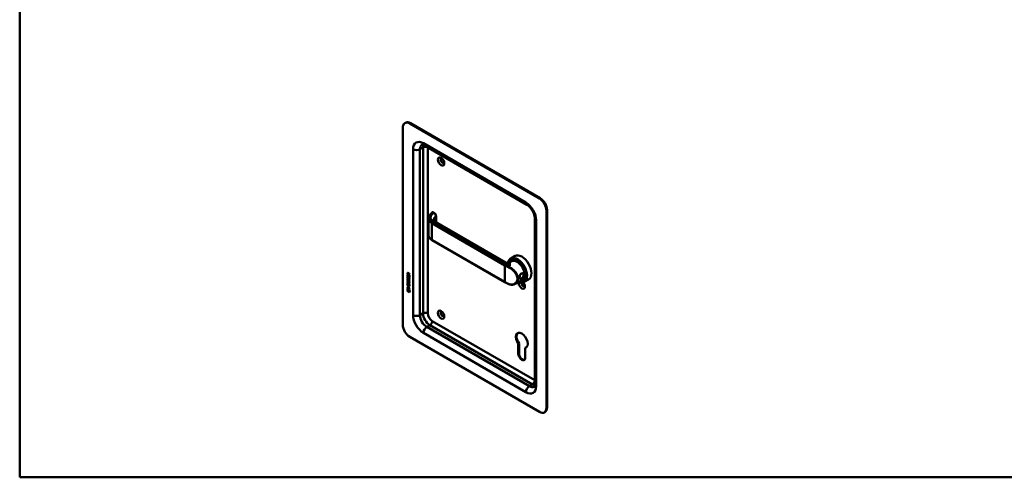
# Model space of a CAD drawing. Header units: millimetres. Extents: x 20 to 833, y 20 to 574.
# Tile 1 of 4: x 20 to 427, y 20 to 209. Entities that reach past the tile are written whole.
import ezdxf

# ---------------------------------------------------------------- set-up
doc = ezdxf.new("R2010")
doc.units = ezdxf.units.MM
doc.header["$LTSCALE"] = 2
for name, color, linetype, lineweight in [('Sichtbare Kanten(DIN)', 7, 'Continuous', 50), ('Sichtbare tangentiale Kanten(DIN)', 7, 'Continuous', 50), ('Skizziergeometrie(DIN)', 7, 'Continuous', 50)]:
    doc.layers.add(name, color=color, linetype=linetype, lineweight=lineweight)

# ---------------------------------------------------------------- blocks, each defined once
blk = doc.blocks.new('Ränder Standardrahmen')
at = {"layer": 'Skizziergeometrie(DIN)', "flags": 128}
blk.add_lwpolyline([(10, 10), (10, 287), (410, 287), (410, 10), (10, 10)], dxfattribs=at)

msp = doc.modelspace()

# ---------------------------------------------------------------- linework, layer by layer
at = {"layer": 'Sichtbare Kanten(DIN)'}
for p, q in [((178.503, 164.63), (178.503, 82.98)), ((179.331, 166.461), (179.614, 166.624)), ((235.072, 135.236), (181.331, 166.263)), ((235.354, 135.399), (181.614, 166.426)), ((229.829, 132.688), (187.403, 157.183)), ((238.183, 48.851), (238.183, 130.5)), ((189.061, 120.209), (189.061, 126.992)), ((191.446, 129.369), (191.078, 129.581)), ((192.227, 125.432), (192.227, 128.032)), ((233.072, 58.485), (233.072, 127.071)), ((237.9, 48.688), (237.9, 130.337)), ((221.01, 108.814), (191.831, 125.661)), ((220.688, 100.688), (190.565, 118.08)), ((224.918, 111.509), (223.107, 110.463)), ((223.538, 109.326), (222.629, 108.802)), ((223.664, 109.63), (223.494, 109.532)), ((180.387, 103.945), (180.388, 104.373)), ((180.43, 103.969), (180.387, 103.945)), ((181.196, 103.477), (180.387, 103.945)), ((180.387, 103.053), (180.387, 103.708)), ((180.387, 103.708), (180.485, 103.651)), ((180.429, 103.078), (180.387, 103.053)), ((181.195, 102.586), (180.387, 103.053)), ((180.43, 104.398), (180.388, 104.373)), ((180.429, 103.078), (180.429, 103.683)), ((181.195, 102.635), (180.429, 103.078)), ((180.43, 103.969), (180.43, 104.398)), ((181.196, 103.526), (180.43, 103.969)), ((180.434, 101.941), (180.53, 101.853)), ((180.435, 102.773), (180.531, 102.685)), ((180.485, 103.651), (180.485, 103.12)), ((180.485, 103.12), (180.738, 102.973)), ((180.486, 104.302), (180.486, 104.012)), ((180.486, 104.012), (180.774, 103.846)), ((180.491, 102.306), (180.493, 102.299)), ((180.574, 104.452), (180.531, 104.428)), ((180.715, 102.176), (180.673, 102.152)), ((180.718, 102.178), (180.675, 102.154)), ((180.684, 102.162), (180.687, 102.166)), ((180.726, 102.187), (180.73, 102.19)), ((180.738, 102.973), (180.738, 103.446)), ((180.738, 103.446), (180.837, 103.389)), ((180.781, 102.998), (180.738, 102.973)), ((180.774, 103.846), (180.774, 104.136)), ((180.816, 103.87), (180.774, 103.846)), ((180.781, 102.998), (180.781, 103.421)), ((180.816, 103.87), (180.817, 104.16)), ((180.837, 103.389), (180.837, 102.916)), ((180.837, 102.916), (181.097, 102.766)), ((180.858, 104.205), (181.196, 104.268)), ((181.196, 104.126), (180.873, 104.066)), ((180.915, 104.091), (180.873, 104.066)), ((180.873, 104.066), (180.873, 103.789)), ((180.873, 103.789), (181.196, 103.602)), ((180.949, 102.395), (180.907, 102.371)), ((181.196, 104.143), (180.915, 104.091)), ((180.981, 102.359), (180.977, 102.361)), ((181.023, 102.383), (180.981, 102.359)), ((181.023, 102.383), (181.02, 102.385)), ((181.077, 101.835), (181.035, 101.811)), ((181.097, 102.766), (181.097, 103.304)), ((181.097, 103.304), (181.195, 103.247)), ((181.139, 102.791), (181.097, 102.766)), ((181.139, 102.791), (181.139, 103.279)), ((181.195, 103.247), (181.195, 102.586)), ((181.196, 104.268), (181.196, 104.126)), ((181.196, 103.602), (181.196, 103.477)), ((224.691, 104.911), (224.691, 104.911)), ((180.233, 97.453), (180.363, 98.075)), ((180.275, 97.477), (180.396, 98.055)), ((180.363, 98.075), (181.213, 97.583)), ((180.383, 99.166), (180.384, 99.289)), ((180.426, 99.191), (180.383, 99.166)), ((180.735, 98.963), (180.383, 99.166)), ((180.383, 98.658), (180.735, 98.454)), ((180.383, 98.534), (180.383, 98.658)), ((180.425, 98.559), (180.383, 98.534)), ((181.192, 98.067), (180.383, 98.534)), ((180.384, 99.548), (180.385, 100.202)), ((180.426, 99.572), (180.384, 99.548)), ((181.193, 99.08), (180.384, 99.548)), ((180.384, 99.289), (181.192, 98.822)), ((180.385, 101.02), (180.385, 101.143)), ((180.385, 101.143), (180.851, 100.874)), ((180.427, 101.045), (180.385, 101.02)), ((180.857, 100.747), (180.385, 101.02)), ((180.385, 100.389), (180.385, 100.512)), ((180.385, 100.512), (180.857, 100.239)), ((180.427, 100.413), (180.385, 100.389)), ((180.85, 100.12), (180.385, 100.389)), ((180.385, 100.202), (180.483, 100.145)), ((180.425, 98.559), (180.425, 98.633)), ((181.192, 98.116), (180.425, 98.559)), ((180.426, 99.572), (180.427, 100.178)), ((181.193, 99.129), (180.426, 99.572)), ((180.426, 99.191), (180.426, 99.265)), ((180.777, 98.987), (180.426, 99.191)), ((180.427, 101.045), (180.428, 101.119)), ((180.9, 100.772), (180.427, 101.045)), ((180.427, 100.413), (180.427, 100.487)), ((180.893, 100.144), (180.427, 100.413)), ((180.483, 100.145), (180.483, 99.614)), ((180.483, 99.614), (180.736, 99.468)), ((180.49, 101.474), (180.492, 101.468)), ((180.714, 101.345), (180.672, 101.321)), ((180.717, 101.347), (180.675, 101.322)), ((180.683, 101.331), (180.687, 101.335)), ((180.726, 101.355), (180.729, 101.359)), ((180.777, 98.987), (180.735, 98.963)), ((180.735, 98.454), (180.735, 98.963)), ((180.777, 98.479), (180.735, 98.454)), ((180.736, 99.94), (180.835, 99.883)), ((180.736, 99.468), (180.736, 99.94)), ((180.778, 99.492), (180.736, 99.468)), ((180.777, 98.479), (180.777, 98.987)), ((180.778, 99.492), (180.778, 99.916)), ((180.835, 99.883), (180.834, 99.411)), ((180.834, 99.411), (181.094, 99.261)), ((180.836, 98.904), (180.835, 98.396)), ((180.835, 98.396), (181.192, 98.19)), ((180.878, 98.929), (180.836, 98.904)), ((181.192, 98.699), (180.836, 98.904)), ((181.192, 98.748), (180.878, 98.929)), ((180.949, 101.564), (180.906, 101.539)), ((180.98, 101.527), (180.977, 101.529)), ((181.022, 101.552), (180.98, 101.527)), ((181.022, 101.552), (181.019, 101.554)), ((181.077, 101.004), (181.034, 100.979)), ((181.094, 100.223), (181.052, 100.198)), ((181.094, 99.261), (181.094, 99.798)), ((181.094, 99.798), (181.193, 99.741)), ((181.137, 99.285), (181.094, 99.261)), ((181.106, 100.347), (181.106, 100.35)), ((181.137, 99.285), (181.137, 99.774)), ((181.149, 100.372), (181.149, 100.375)), ((181.192, 98.822), (181.192, 98.699)), ((181.192, 98.19), (181.192, 98.067)), ((181.193, 99.741), (181.193, 99.08)), ((227.938, 101.705), (224.93, 99.968)), ((228.264, 101.663), (228.094, 101.565)), ((230.518, 101.809), (228.707, 100.764)), ((180.275, 97.477), (180.233, 97.453)), ((181.34, 96.813), (180.233, 97.453)), ((181.331, 96.867), (180.275, 97.477)), ((180.362, 96.912), (180.363, 97.285)), ((180.405, 96.936), (180.362, 96.912)), ((181.21, 96.422), (180.362, 96.912)), ((180.363, 97.285), (181.21, 96.794)), ((180.405, 96.936), (180.405, 97.26)), ((181.21, 96.471), (180.405, 96.936)), ((181.21, 96.794), (181.21, 96.422)), ((181.213, 97.583), (181.34, 96.813)), ((181.331, 78.081), (235.072, 47.055)), ((226.275, 75.183), (226.558, 75.346)), ((226.275, 71.076), (226.275, 75.183)), ((226.558, 75.346), (226.558, 71.239)), ((229.16, 73.517), (229.443, 73.681)), ((229.16, 73.517), (229.16, 69.41)), ((237.072, 46.856), (237.354, 47.02))]:
    msp.add_line(p, q, dxfattribs=at)
for centre, major_axis, ratio, start_param, end_param in [((181.331, 162.997), (-2, 3.464), 0.5773503, 5.4977871, 7.0685835), ((181.614, 163.16), (-2, 3.464), 0.5773503, 5.4977871, 6.2831853), ((194.908, 150.913), (-0.53, 0.918), 0.5773503, 5.8272815, 9.8806818), ((235.072, 131.97), (2, -3.464), 0.5773503, 0.7853982, 2.3561945), ((235.354, 132.133), (-2, 3.464), 0.5773503, 3.9269908, 5.4977871), ((191.231, 124.622), (0.6, 1.039), 0.5773503, 0, 0.0065439), ((225.907, 105.614), (2.8, -4.85), 0.5773503, 5.616239, 10.0491416), ((225.851, 105.581), (-2.76, 4.78), 0.5773503, 2.4932761, 6.8886795), ((225.851, 105.581), (2.34, -4.053), 0.5773503, 5.9355207, 9.7724426), ((225.794, 105.548), (2.3, -3.984), 0.5773503, 5.9872224, 9.7207409), ((225.879, 105.597), (-2.32, 4.018), 0.5773503, 5.5020883, 6.5389379), ((227.718, 106.659), (-2.8, 4.85), 0.5773503, 3.1415927, 6.2831853), ((225.738, 105.516), (-2.26, 3.914), 0.5773503, 0.8867439, 0.8867828), ((225.738, 105.516), (-2.2, 3.811), 0.5773503, 0.8885279, 0.8885889), ((225.738, 105.516), (-2.2, 3.811), 0.5773503, 0.467157, 0.4671715), ((226.021, 105.679), (-2.32, 4.019), 0.5773503, 0.6216437, 0.6216528), ((226.021, 105.679), (-2.32, 4.018), 0.5773503, 0.9696753, 0.9697702), ((225.738, 105.516), (-2.26, 3.914), 0.5773503, 2.9106512, 6.5141268), ((226.021, 105.679), (-2.32, 4.018), 0.5773503, 0.0304835, 0.1372034), ((225.738, 105.516), (-2.2, 3.811), 0.5773503, 3.1415927, 6.2831853), ((225.964, 105.646), (-2.3, 3.984), 0.5773503, 6.0631329, 6.2831853), ((180.849, 103.115), (0.278, 0.917), 0.2812352, 2.6697512, 2.7307106), ((180.82, 103.857), (-0.285, 0.572), 0.3018726, 5.8544378, 6.8271823), ((180.701, 102.443), (0.059, 0.299), 0.7221699, 2.2112627, 2.6715564), ((180.862, 103.882), (-0.285, 0.572), 0.3018726, 5.8544378, 6.3016541), ((180.426, 104.058), (0.033, 0.522), 0.8552942, 5.0507542, 5.8815618), ((180.668, 102.18), (0.0248, 0.0325), 0.5839136, 4.3085899, 4.616668), ((180.71, 102.204), (0.0248, 0.0325), 0.5839136, 4.3085899, 4.616668), ((180.794, 101.916), (0.145, 0.462), 0.6150433, 5.609575, 6.1309628), ((180.836, 101.94), (0.145, 0.462), 0.6150433, 5.609575, 6.1309628), ((225.879, 104.128), (0.6, 1.039), 0.5773503, 3.765728, 3.7659927), ((226.021, 105.679), (1.95, -3.378), 0.5773503, 5.4380024, 5.4380701), ((226.021, 105.679), (1.95, -3.377), 0.5773503, 5.5274188, 5.5274853), ((226.021, 105.679), (-2.32, 4.018), 0.5773503, 2.3809769, 2.3811108), ((226.021, 105.679), (-2.26, 3.914), 0.5773503, 2.3841062, 2.384269), ((226.021, 105.679), (1.95, -3.378), 0.5773503, 5.7866076, 5.7866265), ((226.077, 105.711), (1.91, -3.308), 0.5773503, 6.0320666, 6.0320689), ((225.879, 105.597), (2.32, -4.018), 0.5773503, 6.0274328, 7.0642824), ((225.964, 105.646), (2.3, -3.984), 0.5773503, 0, 0.2200524), ((228.029, 106.599), (-1.51, 2.615), 0.5773503, 2.5190683, 2.519093), ((228.085, 106.871), (1.6, -2.771), 0.5773503, 5.7098913, 5.7099451), ((228.029, 106.599), (-1.51, 2.615), 0.5773503, 2.6409755, 2.6410183), ((227.774, 106.452), (1.51, -2.615), 0.5773503, 5.9279097, 5.9280159), ((226.021, 105.679), (-1.9, 3.291), 0.5773503, 3.7551205, 3.7555453), ((180.872, 102.35), (0.304, 0.982), 0.2703466, 2.6905514, 2.7496924), ((180.703, 101.614), (0.062, 0.301), 0.7230879, 2.2199231, 2.6777544), ((180.667, 101.348), (0.0248, 0.0325), 0.5839136, 4.3085899, 4.616668), ((180.709, 101.373), (0.0248, 0.0325), 0.5839136, 4.3085899, 4.616668), ((179.771, 102.272), (1.354, -2.201), 0.2164125, 5.9020216, 6.620361), ((179.77, 99.972), (1.39, 0.562), 0.6425575, 6.0293145, 6.7477784), ((174.478, 110.653), (6.576, -10.453), 0.0794051, 6.1336195, 6.4085525), ((179.813, 102.296), (1.354, -2.201), 0.2164125, 5.9020216, 6.2333915), ((180.794, 101.085), (0.145, 0.462), 0.6153509, 5.6088275, 6.1305203), ((180.836, 101.109), (0.145, 0.462), 0.6153509, 5.6088275, 6.1305203), ((174.521, 110.677), (6.576, -10.453), 0.0794051, 6.2801711, 6.4085525), ((225.851, 105.581), (-2.76, 4.781), 0.5773503, 2.3204949, 2.3204995), ((225.738, 105.516), (-2.26, 3.914), 0.5773503, 2.397272, 2.3972934), ((225.851, 105.581), (2.34, -4.053), 0.5773503, 5.5031444, 5.5031659), ((225.794, 105.548), (2.3, -3.984), 0.5773503, 5.520667, 5.5206886), ((225.851, 105.581), (2.34, -4.053), 0.5773503, 5.565159, 5.5652125), ((225.794, 105.548), (2.3, -3.984), 0.5773503, 5.5840359, 5.5840928), ((225.738, 105.516), (-2.26, 3.914), 0.5773503, 2.4620884, 2.4621495), ((225.738, 105.516), (-2.2, 3.811), 0.5773503, 2.4695924, 2.4696968), ((227.718, 99.637), (0.93, -1.611), 0.5773503, 3.6588999, 8.1384516), ((228.283, 99.964), (0.53, -0.918), 0.5773503, 3.7962348, 6.7390892), ((226.021, 105.679), (2.32, -4.018), 0.5773503, 6.1459819, 6.2527018), ((194.908, 87.553), (-0.53, 0.918), 0.5773503, 5.8272815, 9.8806818), ((181.331, 81.347), (-2, 3.464), 0.5773503, 0.7853982, 2.3561945), ((227.718, 76.612), (-1.72, 2.979), 0.5773503, 2.9910029, 8.0045714), ((228.001, 76.775), (-1.72, 2.979), 0.5773503, 0.0823146, 1.7213861), ((228.001, 76.775), (1.72, -2.979), 0.5773503, 6.1325955, 6.2008707), ((227.718, 70.243), (1.02, -1.767), 0.5773503, 3.9269908, 7.0685835), ((228.001, 70.406), (1.02, -1.767), 0.5773503, 3.9269908, 6.1440888), ((235.072, 50.321), (2, -3.464), 0.5773503, 5.4977871, 7.0685835), ((235.354, 50.484), (2, -3.464), 0.5773503, 0, 0.7853982)]:
    msp.add_ellipse(centre, major_axis=major_axis, ratio=ratio, start_param=start_param, end_param=end_param, dxfattribs=at)
for centre in [(194.342, 150.586), (194.342, 87.226)]:
    msp.add_ellipse(centre, major_axis=(-0.93, 1.611), ratio=0.5773503, dxfattribs=at)
for points, knots in [([(187.403, 157.183), (187.259, 157.265), (187.125, 157.33), (186.885, 157.424), (186.781, 157.454), (186.61, 157.489), (186.544, 157.493), (186.453, 157.492), (186.427, 157.487), (186.403, 157.481), (186.403, 157.48), (186.403, 157.48)], [1.57079633, 1.57079633, 1.57079633, 1.57079633, 1.72787596, 1.72787596, 1.88495559, 1.88495559, 2.04203522, 2.04203522, 2.19911486, 2.19911486, 2.35619449, 2.35619449, 2.35619449, 2.35619449]), ([(233.072, 127.071), (233.072, 127.332), (233.043, 127.636), (232.912, 128.308), (232.807, 128.68), (232.518, 129.448), (232.331, 129.844), (231.893, 130.609), (231.641, 130.977), (231.109, 131.634), (230.829, 131.925), (230.301, 132.382), (230.054, 132.558), (229.829, 132.688)], [0, 0, 0, 0, 0.2471265, 0.2471265, 0.5076091, 0.5076091, 0.778558, 0.778558, 1.053397, 1.053397, 1.3246151, 1.3246151, 1.5707963, 1.5707963, 1.5707963, 1.5707963]), ([(189.059, 127.072), (189.059, 127.381), (189.143, 127.695), (189.458, 128.283), (189.716, 128.552), (190.195, 129.051), (190.427, 129.293), (190.66, 129.535)], [0, 0, 0, 0, 0.3737874, 0.3737874, 0.7556892, 0.7556892, 1.1148689, 1.1148689, 1.1148689, 1.1148689]), ([(190.737, 129.595), (190.731, 129.592), (190.726, 129.588), (190.715, 129.582), (190.71, 129.578), (190.699, 129.57), (190.694, 129.566), (190.684, 129.558), (190.679, 129.554), (190.669, 129.544), (190.664, 129.54), (190.659, 129.534)], [3.14159265, 3.14159265, 3.14159265, 3.14159265, 3.19744319, 3.19744319, 3.25329373, 3.25329373, 3.30914426, 3.30914426, 3.3649948, 3.3649948, 3.42084533, 3.42084533, 3.42084533, 3.42084533]), ([(190.758, 129.603), (190.778, 129.612), (190.799, 129.619), (190.85, 129.632), (190.881, 129.634), (190.948, 129.631), (190.984, 129.622), (191.035, 129.603), (191.051, 129.595), (191.068, 129.587)], [0.005821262, 0.005821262, 0.005821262, 0.005821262, 0.022339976, 0.022339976, 0.046317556, 0.046317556, 0.074056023, 0.074056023, 0.088159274, 0.088159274, 0.088159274, 0.088159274]), ([(191.167, 126.407), (191.167, 126.331), (191.175, 126.277), (191.296, 126.094), (191.362, 126.015), (191.546, 125.847), (191.666, 125.757), (191.812, 125.671)], [0, 0, 0, 0, 0.32850114, 0.32850114, 0.50640169, 0.50640169, 0.68934823, 0.68934823, 0.68934823, 0.68934823]), ([(191.444, 129.369), (191.552, 129.307), (191.654, 129.225), (191.84, 129.034), (191.926, 128.922), (192.065, 128.689), (192.121, 128.564), (192.197, 128.323), (192.22, 128.204), (192.226, 128.07), (192.227, 128.052), (192.227, 128.033)], [0, 0, 0, 0, 0.1025785, 0.1025785, 0.20657185, 0.20657185, 0.306686, 0.306686, 0.40123598, 0.40123598, 0.41618558, 0.41618558, 0.41618558, 0.41618558]), ([(190.565, 118.08), (190.184, 118.3), (189.857, 118.561), (189.357, 119.141), (189.182, 119.471), (189.075, 119.942), (189.059, 120.078), (189.059, 120.214)], [0, 0, 0, 0, 0.39941581, 0.39941581, 0.81014538, 0.81014538, 0.97443161, 0.97443161, 0.97443161, 0.97443161]), ([(221.01, 108.814), (221.127, 108.747), (221.271, 108.686), (221.604, 108.601), (221.798, 108.585), (222.206, 108.622), (222.426, 108.693), (222.598, 108.784), (222.613, 108.792), (222.628, 108.801)], [0, 0, 0, 0, 0.15456086, 0.15456086, 0.33773025, 0.33773025, 0.55966759, 0.55966759, 0.58182462, 0.58182462, 0.58182462, 0.58182462]), ([(227.558, 104.295), (227.415, 104.213), (227.153, 103.951), (226.892, 103.39), (226.762, 102.776), (226.762, 102.068), (227.022, 101.787), (227.546, 101.991), (228.169, 102.448), (228.68, 103.176), (228.678, 103.839), (228.531, 104.112), (228.219, 104.425), (227.844, 104.459), (227.558, 104.295), (227.558, 104.295), (227.558, 104.295), (227.558, 104.295)], [-2.11504, -2.11504, -2.11504, -2.11504, -1.9639931, -1.8129167, -1.6618403, -1.510764, -1.2086112, -1.0575348, -0.9064584, -0.6043056, -0.4532292, -0.3399219, -0.3021528, 0, 0, 0, 0.0000295, 0.0000295, 0.0000295, 0.0000295]), ([(227.458, 104.196), (227.458, 104.196), (227.458, 104.196), (227.458, 104.196), (227.713, 104.343), (228.014, 104.318), (228.216, 104.155), (228.241, 104.135), (228.265, 104.113), (228.287, 104.089), (228.353, 104.016), (228.403, 103.928), (228.432, 103.828), (228.47, 103.696), (228.47, 103.543), (228.432, 103.389), (228.355, 103.082), (228.123, 102.768), (227.858, 102.53), (227.726, 102.411), (227.586, 102.31), (227.458, 102.236), (227.33, 102.163), (227.215, 102.116), (227.119, 102.103), (226.927, 102.078), (226.815, 102.192), (226.778, 102.434), (226.773, 102.466), (226.77, 102.501), (226.767, 102.538)], [2.1150399, 2.1150399, 2.1150399, 2.1150399, 2.1150695, 2.1150695, 2.1150695, 2.4172223, 2.4172223, 2.4172223, 2.4549914, 2.4549914, 2.4549914, 2.5682987, 2.5682987, 2.5682987, 2.7193751, 2.7193751, 2.7193751, 3.0215279, 3.0215279, 3.0215279, 3.1726043, 3.1726043, 3.1726043, 3.3236807, 3.3236807, 3.3236807, 3.6258335, 3.6258335, 3.6258335, 3.6664416, 3.6664416, 3.6664416, 3.6664416]), ([(181.106, 100.35), (181.106, 100.366), (181.106, 100.381), (181.101, 100.428), (181.095, 100.46), (181.074, 100.522), (181.06, 100.549), (181.027, 100.604), (181.006, 100.628), (180.945, 100.691), (180.9, 100.723), (180.857, 100.747)], [0, 0, 0, 0, 0.01400423, 0.01400423, 0.0408947, 0.0408947, 0.06439039, 0.06439039, 0.08887549, 0.08887549, 0.13413559, 0.13413559, 0.13413559, 0.13413559]), ([(181.149, 100.375), (181.149, 100.39), (181.148, 100.406), (181.143, 100.453), (181.137, 100.485), (181.116, 100.546), (181.103, 100.574), (181.069, 100.628), (181.049, 100.653), (180.988, 100.715), (180.942, 100.747), (180.9, 100.772)], [0, 0, 0, 0, 0.01400423, 0.01400423, 0.0408947, 0.0408947, 0.06439039, 0.06439039, 0.08887549, 0.08887549, 0.13413559, 0.13413559, 0.13413559, 0.13413559]), ([(222.2, 99.91), (222.094, 99.959), (221.99, 100.008), (221.782, 100.108), (221.679, 100.158), (221.475, 100.261), (221.374, 100.312), (221.175, 100.418), (221.076, 100.471), (220.88, 100.579), (220.784, 100.633), (220.688, 100.688)], [1.45604081, 1.45604081, 1.45604081, 1.45604081, 1.47899191, 1.47899191, 1.50194302, 1.50194302, 1.52489412, 1.52489412, 1.54784522, 1.54784522, 1.57079633, 1.57079633, 1.57079633, 1.57079633]), ([(224.913, 99.959), (224.6, 99.778), (224.241, 99.661), (223.498, 99.58), (223.108, 99.614), (222.549, 99.767), (222.373, 99.831), (222.2, 99.91)], [0, 0, 0, 0, 0.35754183, 0.35754183, 0.71028226, 0.71028226, 0.87351792, 0.87351792, 0.87351792, 0.87351792]), ([(232.829, 57.471), (232.829, 57.471), (232.83, 57.47), (232.848, 57.489), (232.865, 57.508), (232.911, 57.587), (232.94, 57.646), (232.996, 57.811), (233.022, 57.917), (233.06, 58.171), (233.072, 58.32), (233.072, 58.485)], [5.49778714, 5.49778714, 5.49778714, 5.49778714, 5.65486678, 5.65486678, 5.81194641, 5.81194641, 5.96902604, 5.96902604, 6.12610567, 6.12610567, 6.28318531, 6.28318531, 6.28318531, 6.28318531])]:
    msp.add_open_spline(points, degree=3, knots=knots, dxfattribs=at)
for points in [[(189.061, 127.072), (189.061, 127.07), (189.061, 127.069), (189.061, 127.067)], [(191.167, 126.407), (191.167, 126.407), (191.167, 126.408), (191.167, 126.408)], [(180.4, 102.31), (180.375, 102.403), (180.366, 102.484), (180.378, 102.585)], [(180.378, 102.585), (180.383, 102.627), (180.395, 102.688), (180.415, 102.733)], [(180.378, 101.753), (180.383, 101.796), (180.394, 101.857), (180.414, 101.902)], [(180.388, 104.373), (180.392, 104.515), (180.457, 104.628), (180.631, 104.528)], [(180.558, 102.068), (180.495, 102.115), (180.43, 102.2), (180.4, 102.31)], [(180.443, 102.335), (180.417, 102.428), (180.409, 102.509), (180.421, 102.609)], [(180.414, 101.902), (180.42, 101.915), (180.434, 101.941), (180.434, 101.941)], [(180.415, 102.733), (180.42, 102.746), (180.435, 102.773), (180.435, 102.773)], [(180.42, 101.778), (180.425, 101.819), (180.436, 101.878), (180.455, 101.922)], [(180.421, 102.609), (180.426, 102.651), (180.437, 102.709), (180.456, 102.754)], [(180.43, 104.398), (180.432, 104.466), (180.448, 104.528), (180.484, 104.562)], [(180.601, 102.093), (180.538, 102.14), (180.473, 102.225), (180.443, 102.335)], [(180.487, 102.558), (180.469, 102.486), (180.467, 102.414), (180.484, 102.334)], [(180.53, 101.853), (180.53, 101.853), (180.496, 101.766), (180.486, 101.727)], [(180.531, 102.685), (180.531, 102.685), (180.497, 102.598), (180.487, 102.558)], [(180.551, 102.196), (180.592, 102.152), (180.645, 102.133), (180.675, 102.154)], [(180.602, 102.039), (180.574, 102.056), (180.568, 102.061), (180.558, 102.068)], [(180.644, 102.063), (180.616, 102.08), (180.61, 102.086), (180.601, 102.093)], [(180.78, 102.055), (180.747, 102.006), (180.692, 101.986), (180.602, 102.039)], [(180.774, 104.136), (180.774, 104.225), (180.75, 104.345), (180.632, 104.413)], [(180.763, 102.035), (180.733, 102.027), (180.694, 102.034), (180.644, 102.063)], [(180.817, 104.16), (180.817, 104.249), (180.792, 104.37), (180.674, 104.438)], [(180.687, 102.166), (180.707, 102.19), (180.723, 102.235), (180.738, 102.306)], [(180.715, 102.176), (180.716, 102.177), (180.717, 102.177), (180.718, 102.178)], [(180.73, 102.19), (180.749, 102.215), (180.765, 102.259), (180.781, 102.33)], [(180.738, 102.306), (180.762, 102.412), (180.791, 102.464), (180.831, 102.496)], [(180.834, 102.201), (180.819, 102.132), (180.801, 102.088), (180.78, 102.055)], [(180.781, 102.33), (180.802, 102.426), (180.828, 102.478), (180.862, 102.511)], [(180.831, 102.496), (180.857, 102.517), (180.894, 102.519), (180.945, 102.498)], [(180.848, 102.258), (180.846, 102.249), (180.834, 102.202), (180.834, 102.201)], [(180.901, 102.366), (180.881, 102.349), (180.863, 102.314), (180.848, 102.258)], [(180.977, 102.361), (180.943, 102.381), (180.922, 102.382), (180.901, 102.366)], [(180.945, 102.498), (181.026, 102.463), (181.106, 102.384), (181.161, 102.249)], [(181.02, 102.385), (180.989, 102.403), (180.968, 102.406), (180.949, 102.395)], [(181.035, 101.811), (181.035, 101.811), (181.079, 101.868), (181.095, 101.952)], [(181.077, 101.835), (181.077, 101.835), (181.121, 101.893), (181.138, 101.976)], [(181.162, 101.763), (181.131, 101.789), (181.077, 101.835), (181.077, 101.835)], [(181.095, 101.952), (181.115, 102.049), (181.115, 102.139), (181.085, 102.221)], [(181.138, 101.976), (181.157, 102.074), (181.157, 102.164), (181.127, 102.246)], [(181.203, 101.92), (181.194, 101.817), (181.15, 101.735), (181.139, 101.722)], [(181.161, 102.249), (181.192, 102.172), (181.207, 102.092), (181.207, 102.004)], [(181.207, 102.004), (181.207, 101.976), (181.205, 101.95), (181.203, 101.92)], [(227.283, 104.063), (227.338, 104.115), (227.397, 104.161), (227.458, 104.196)], [(180.4, 101.479), (180.374, 101.572), (180.366, 101.653), (180.378, 101.753)], [(180.558, 101.237), (180.495, 101.284), (180.43, 101.369), (180.4, 101.479)], [(180.442, 101.503), (180.416, 101.597), (180.408, 101.677), (180.42, 101.778)], [(180.6, 101.261), (180.537, 101.309), (180.472, 101.394), (180.442, 101.503)], [(180.486, 101.727), (180.468, 101.655), (180.467, 101.583), (180.483, 101.503)], [(180.55, 101.365), (180.592, 101.321), (180.645, 101.302), (180.675, 101.322)], [(180.601, 101.207), (180.573, 101.224), (180.567, 101.23), (180.558, 101.237)], [(180.644, 101.232), (180.615, 101.249), (180.61, 101.254), (180.6, 101.261)], [(180.779, 101.224), (180.746, 101.174), (180.691, 101.154), (180.601, 101.207)], [(180.762, 101.203), (180.732, 101.196), (180.693, 101.203), (180.644, 101.232)], [(180.687, 101.335), (180.706, 101.359), (180.722, 101.403), (180.738, 101.474)], [(180.714, 101.345), (180.715, 101.346), (180.716, 101.346), (180.717, 101.347)], [(180.729, 101.359), (180.748, 101.384), (180.764, 101.428), (180.78, 101.499)], [(180.738, 101.474), (180.761, 101.581), (180.79, 101.633), (180.83, 101.665)], [(180.834, 101.37), (180.818, 101.3), (180.801, 101.257), (180.779, 101.224)], [(180.78, 101.499), (180.802, 101.595), (180.827, 101.647), (180.861, 101.679)], [(180.83, 101.665), (180.856, 101.686), (180.893, 101.688), (180.944, 101.666)], [(180.847, 101.427), (180.845, 101.418), (180.834, 101.37), (180.834, 101.37)], [(180.9, 101.535), (180.88, 101.518), (180.863, 101.482), (180.847, 101.427)], [(180.977, 101.529), (180.942, 101.549), (180.921, 101.551), (180.9, 101.535)], [(180.944, 101.666), (181.025, 101.632), (181.105, 101.553), (181.16, 101.418)], [(181.019, 101.554), (180.988, 101.572), (180.968, 101.575), (180.949, 101.564)], [(181.034, 100.979), (181.034, 100.979), (181.078, 101.037), (181.095, 101.12)], [(181.139, 100.891), (181.133, 100.895), (181.034, 100.979), (181.034, 100.979)], [(181.139, 101.722), (181.133, 101.727), (181.035, 101.811), (181.035, 101.811)], [(181.077, 101.004), (181.077, 101.004), (181.121, 101.061), (181.137, 101.145)], [(181.161, 100.932), (181.131, 100.958), (181.077, 101.004), (181.077, 101.004)], [(181.095, 101.12), (181.114, 101.218), (181.114, 101.308), (181.084, 101.39)], [(181.137, 101.145), (181.157, 101.242), (181.157, 101.332), (181.127, 101.414)], [(181.202, 101.089), (181.194, 100.985), (181.149, 100.903), (181.139, 100.891)], [(181.16, 101.418), (181.191, 101.341), (181.207, 101.261), (181.206, 101.173)], [(181.206, 101.173), (181.206, 101.145), (181.205, 101.118), (181.202, 101.089)]]:
    msp.add_open_spline(points, degree=3, dxfattribs=at)
at = {"layer": 'Sichtbare tangentiale Kanten(DIN)'}
for p, q in [((181.331, 166.263), (181.614, 166.426)), ((182.746, 87.063), (182.746, 155.649)), ((185.574, 155.649), (186.847, 156.383)), ((185.574, 155.649), (185.574, 87.063)), ((186.847, 87.798), (186.847, 156.383)), ((186.988, 158.098), (229.415, 133.603)), ((188.827, 156.36), (188.827, 87.798)), ((235.354, 135.399), (235.072, 135.236)), ((237.9, 130.337), (238.183, 130.5)), ((190.837, 129.585), (191.246, 129.349)), ((192.167, 127.912), (192.167, 125.467)), ((190.524, 125.03), (220.647, 107.639)), ((190.524, 125.03), (190.524, 118.171)), ((191.231, 125.601), (190.665, 125.275)), ((220.788, 107.884), (190.665, 125.275)), ((191.231, 125.601), (222.768, 107.394)), ((233.657, 126.255), (233.657, 57.669)), ((220.647, 100.78), (190.524, 118.171)), ((220.647, 107.639), (220.647, 100.78)), ((222.768, 107.394), (222.283, 107.114)), ((180.421, 102.609), (180.378, 102.585)), ((180.443, 102.335), (180.4, 102.31)), ((180.453, 101.924), (180.414, 101.902)), ((180.454, 102.755), (180.415, 102.733)), ((180.601, 102.093), (180.558, 102.068)), ((180.644, 102.063), (180.602, 102.039)), ((180.674, 104.438), (180.632, 104.413)), ((180.726, 102.187), (180.684, 102.162)), ((180.73, 102.19), (180.687, 102.166)), ((180.781, 102.33), (180.738, 102.306)), ((180.817, 104.16), (180.774, 104.136)), ((180.85, 102.507), (180.831, 102.496)), ((181.02, 102.385), (180.977, 102.361)), ((181.127, 102.246), (181.085, 102.221)), ((181.138, 101.976), (181.095, 101.952)), ((227.558, 104.294), (227.458, 104.196)), ((180.42, 101.778), (180.378, 101.753)), ((180.442, 101.503), (180.4, 101.479)), ((180.6, 101.261), (180.558, 101.237)), ((180.644, 101.232), (180.601, 101.207)), ((180.726, 101.355), (180.683, 101.331)), ((180.729, 101.359), (180.687, 101.335)), ((180.78, 101.499), (180.738, 101.474)), ((180.85, 101.676), (180.83, 101.665)), ((180.893, 100.144), (180.85, 100.12)), ((180.9, 100.772), (180.857, 100.747)), ((181.019, 101.554), (180.977, 101.529)), ((181.127, 101.414), (181.084, 101.39)), ((181.137, 101.145), (181.095, 101.12)), ((181.149, 100.375), (181.106, 100.35)), ((181.149, 100.372), (181.106, 100.347)), ((185.574, 87.063), (186.847, 87.798)), ((188.403, 82.164), (189.675, 82.899)), ((188.403, 82.164), (230.829, 57.669)), ((232.102, 58.404), (189.675, 82.899)), ((190.665, 84.613), (233.072, 60.13)), ((229.415, 55.219), (186.988, 79.714)), ((226.275, 71.076), (226.558, 71.239)), ((230.829, 57.669), (232.102, 58.404)), ((238.183, 48.851), (237.9, 48.688))]:
    msp.add_line(p, q, dxfattribs=at)
for centre, major_axis, ratio, start_param, end_param in [((186.988, 153.199), (-3, 5.196), 0.5773503, 5.4977871, 7.0685835), ((184.16, 156.465), (-2, 0), 0.5773503, 0.7853982, 2.3561945), ((188.403, 154.016), (-2, 3.464), 0.5773503, 0, 0.7853982), ((189.675, 154.75), (-2, 3.464), 0.5773503, 0.4466656, 0.7853982), ((187.837, 155.812), (-1.4, 0), 0.5773503, 4.128853, 5.4977871), ((188.403, 158.915), (-1, -1.732), 0.5773503, 5.4977871, 6.2831853), ((230.829, 134.42), (-1, -1.732), 0.5773503, 5.4977871, 6.2831853), ((229.415, 128.704), (-3, 5.196), 0.5773503, 3.9269908, 5.4977871), ((190.803, 129.396), (-0.144, 0.139), 0.714124, 5.3134016, 6.2788815), ((190.837, 129.422), (-0.1, 0.173), 0.5773503, 5.4977871, 6.2831853), ((190.978, 129.503), (0.2, 0), 0.5773503, 2.3561945, 2.6354472), ((190.978, 129.177), (0.053, -0.438), 0.7115312, 2.6501937, 3.435594), ((191.246, 129.022), (0.2, 0.346), 0.5773503, 0.0063976, 0.7853982), ((191.827, 128.034), (0.4, 0), 0.5773503, 5.7287616, 6.2824619), ((235.072, 127.071), (-2, 0), 0.5773503, 0, 0.7853982), ((190.665, 125.112), (0.1, 0.173), 0.5773503, 0.7853982, 2.3561945), ((191.231, 124.622), (0.6, 1.039), 0.5773503, 0.0065439, 0.7853982), ((190.665, 118.253), (-0.1, -0.173), 0.5773503, 5.4977871, 6.2831853), ((220.788, 107.72), (0.1, 0.173), 0.5773503, 0.7853982, 2.3561945), ((233.139, 114.851), (17.667, 0), 0.5773503, 3.9269908, 4.0417463), ((233.139, 115.014), (-17.467, 0), 0.5773503, 0.7853982, 0.9001537), ((222.283, 106.951), (0.083, 0.182), 0.5074441, 0.7342425, 2.3050388), ((233.139, 107.992), (-17.667, 0), 0.5773503, 0.7853982, 0.9001537), ((220.788, 100.862), (-0.1, -0.173), 0.5773503, 5.4977871, 6.2831853), ((222.283, 100.092), (-0.083, -0.182), 0.5074441, 5.4466314, 6.2810513), ((184.16, 87.879), (-2, 0), 0.5773503, 0.7853982, 2.3561945), ((186.988, 84.613), (3, -5.196), 0.5773503, 3.9269908, 5.4977871), ((188.403, 85.43), (2, -3.464), 0.5773503, 3.9269908, 5.4977871), ((187.837, 87.226), (-1.4, 0), 0.5773503, 3.9269908, 5.4977871), ((189.675, 86.165), (-2, 3.464), 0.5773503, 0.7853982, 2.3561945), ((190.665, 86.736), (1.3, -2.252), 0.5773503, 3.9269908, 5.4977871), ((188.403, 80.531), (1, 1.732), 0.5773503, 0.7853982, 2.3561945), ((189.675, 84.042), (0.7, 1.212), 0.5773503, 3.9269908, 5.4977871), ((230.829, 56.036), (-1, -1.732), 0.5773503, 3.9269908, 5.4977871), ((229.415, 60.118), (3, -5.196), 0.5773503, 5.4977871, 7.0685835), ((230.829, 60.935), (2, -3.464), 0.5773503, 5.4977871, 6.2831853), ((232.102, 59.547), (-0.7, -1.212), 0.5773503, 0.7853982, 2.1543323), ((232.102, 61.67), (-2, 3.464), 0.5773503, 2.3561945, 2.694927), ((235.072, 58.485), (-2, 0), 0.5773503, 0, 0.7853982)]:
    msp.add_ellipse(centre, major_axis=major_axis, ratio=ratio, start_param=start_param, end_param=end_param, dxfattribs=at)
for points, knots in [([(189.061, 127.067), (189.061, 126.81), (189.12, 126.553), (189.238, 126.305), (189.465, 125.826), (189.915, 125.381), (190.524, 125.03)], [-0.9457803, -0.9457803, -0.9457803, -0.9457803, -0.62318252, -0.62318252, -0.62318252, 0, 0, 0, 0]), ([(190.665, 125.275), (190.375, 125.443), (189.862, 125.827), (189.38, 126.491), (189.206, 127.207), (189.33, 127.804), (189.554, 128.203), (189.718, 128.42), (189.811, 128.526), (190.175, 128.905), (190.489, 129.232), (190.803, 129.559)], [0, 0, 0, 0, 0.3081929, 0.6163858, 0.9245787, 1.2327717, 1.3868681, 1.4639163, 1.5409646, 1.5409646, 2.0267649, 2.0267649, 2.0267649, 2.0267649]), ([(191.246, 129.349), (191.187, 129.294), (191.129, 129.24), (190.704, 128.847), (190.341, 128.5), (189.925, 127.679), (189.907, 127.211), (190.283, 126.332), (190.677, 125.921), (191.231, 125.601)], [-1.7794277, -1.7794277, -1.7794277, -1.7794277, -1.6962691, -1.6962691, -1.1762678, -1.1762678, -0.5877823, -0.5877823, 0, 0, 0, 0]), ([(191.167, 126.408), (191.167, 126.588), (191.21, 126.768), (191.438, 127.218), (191.719, 127.498), (192.115, 127.864), (192.141, 127.888), (192.167, 127.912)], [0.85745564, 0.85745564, 0.85745564, 0.85745564, 1.17626777, 1.17626777, 1.69626914, 1.69626914, 1.73246287, 1.73246287, 1.73246287, 1.73246287]), ([(191.246, 129.349), (191.452, 129.247), (191.659, 129.068), (191.82, 128.85), (191.872, 128.78), (191.919, 128.706), (191.961, 128.63), (192.09, 128.394), (192.167, 128.135), (192.167, 127.912)], [-0.3184908, -0.3184908, -0.3184908, -0.3184908, -0.18071066, -0.18071066, -0.18071066, -0.13649606, -0.13649606, -0.13649606, 0, 0, 0, 0]), ([(190.524, 118.171), (189.915, 118.523), (189.465, 118.967), (189.238, 119.446), (189.12, 119.694), (189.061, 119.951), (189.061, 120.209)], [-2.15946939, -2.15946939, -2.15946939, -2.15946939, -1.53628687, -1.53628687, -1.53628687, -1.21368909, -1.21368909, -1.21368909, -1.21368909]), ([(221.01, 108.814), (221.168, 108.723), (221.538, 108.48), (222.124, 108.01), (222.552, 107.608), (222.766, 107.396), (222.767, 107.395), (222.768, 107.394)], [-1.0372361, -1.0372361, -1.0372361, -1.0372361, -0.7503747, -0.3751874, 0, 0, 0.0020648, 0.0020648, 0.0020648, 0.0020648]), ([(222.159, 106.86), (222.664, 106.629), (223.191, 106.296), (223.683, 105.895), (224.176, 105.494), (224.633, 105.024), (225.002, 104.516), (225.37, 104.008), (225.649, 103.461), (225.789, 102.919), (225.928, 102.378), (225.928, 101.842), (225.788, 101.374), (225.649, 100.907), (225.37, 100.508), (225.002, 100.22), (224.633, 99.933), (224.176, 99.757), (223.683, 99.716), (223.191, 99.676), (222.664, 99.77), (222.159, 100.002)], [0, 0, 0, 0, 0.4776116, 0.4776116, 0.4776116, 0.9552233, 0.9552233, 0.9552233, 1.4328349, 1.4328349, 1.4328349, 1.9104465, 1.9104465, 1.9104465, 2.3880581, 2.3880581, 2.3880581, 2.8656698, 2.8656698, 2.8656698, 3.3432814, 3.3432814, 3.3432814, 3.3432814]), ([(224.913, 99.959), (225.015, 100.018), (225.112, 100.084), (225.204, 100.157), (225.581, 100.457), (225.866, 100.874), (226.009, 101.363), (226.152, 101.852), (226.153, 102.414), (226.01, 102.982), (225.867, 103.55), (225.582, 104.123), (225.204, 104.657), (224.827, 105.191), (224.357, 105.684), (223.852, 106.105), (223.346, 106.525), (222.804, 106.873), (222.283, 107.114)], [-2.5041291, -2.5041291, -2.5041291, -2.5041291, -2.3880581, -2.3880581, -2.3880581, -1.9104465, -1.9104465, -1.9104465, -1.4328349, -1.4328349, -1.4328349, -0.9552233, -0.9552233, -0.9552233, -0.4776116, -0.4776116, -0.4776116, 0, 0, 0, 0]), ([(222.768, 107.394), (222.768, 107.395), (222.768, 107.396), (222.774, 107.63), (222.785, 108.055), (222.784, 108.531), (222.745, 108.799), (222.676, 108.828), (222.628, 108.801)], [-0.0020648, -0.0020648, -0.0020648, -0.0020648, 0, 0, 0.3751874, 0.7503747, 1.1255621, 1.4492128, 1.4492128, 1.4492128, 1.4492128])]:
    msp.add_open_spline(points, degree=3, knots=knots, dxfattribs=at)

# ---------------------------------------------------------------- block references
at = {"xscale": 2, "yscale": 2, "zscale": 2}
msp.add_blockref('Ränder Standardrahmen', (0, 0), dxfattribs=at)

doc.saveas('drawing.dxf')
